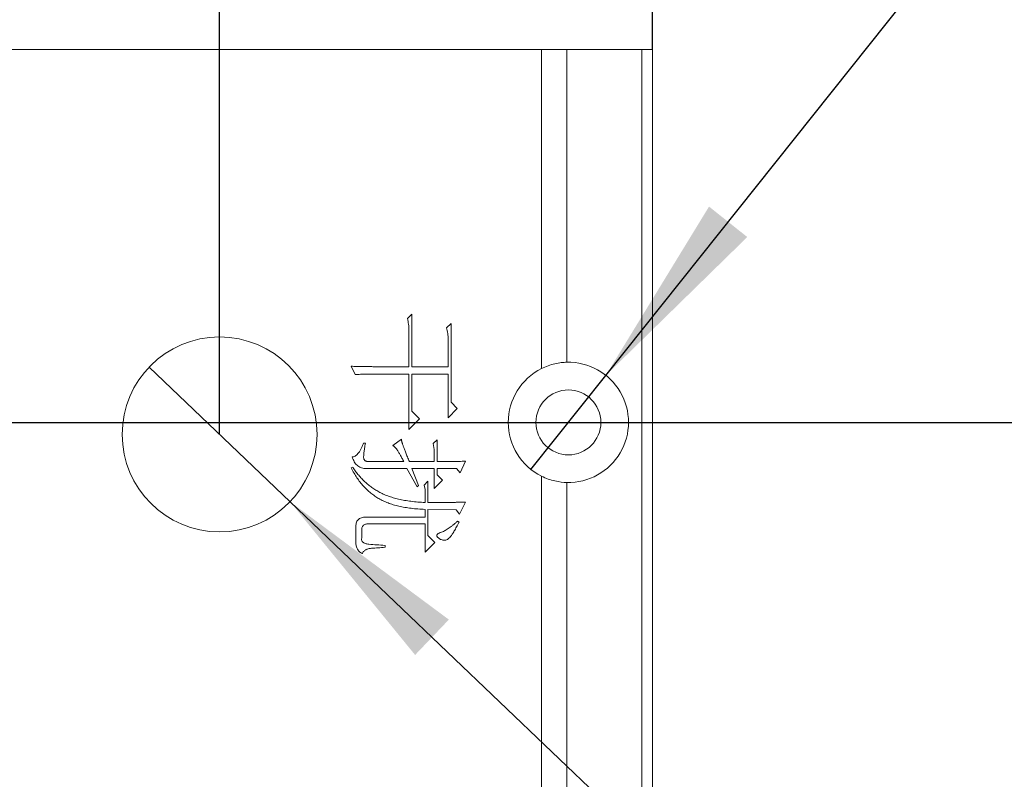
# Model space of a CAD drawing. Header units: millimetres. Extents: x -8 to 916, y -4 to 297.
# Tile 7 of 12: x 198 to 219, y 188 to 204. Entities that reach past the tile are written whole.
import ezdxf

# ---------------------------------------------------------------- set-up
doc = ezdxf.new("R2010")
doc.units = ezdxf.units.MM
doc.layers.add('10', color=7, linetype='Continuous')
doc.styles.add('SLDTEXTSTYLE0', font='TXT', dxfattribs={"width": 0.7, "bigfont": 'bigfont'})
doc.styles.add('SLDTEXTSTYLE1', font='TXT', dxfattribs={"width": 0.7})
doc.styles.add('SLDTEXTSTYLE4', font='TXT', dxfattribs={"width": 0.633333})
doc.styles.add('SLDTEXTSTYLE5', font='TXT', dxfattribs={"width": 0.642857})
doc.dimstyles.new('SLDDIMSTYLE0', dxfattribs={"dimtxt": 5, "dimasz": 4.08, "dimexe": 0, "dimexo": 0.0625, "dimgap": 1.25, "dimtad": 2, "dimlfac": 2, "dimrnd": 1e-09, "dimzin": 12, "dimdsep": 46, "dimtxsty": 'SLDTEXTSTYLE1', "dimsah": 1, "dimcen": 0.09, "dimadec": 0, "dimazin": 3, "dimtfac": 1, "dimtofl": 0, "dimtmove": 0, "dimatfit": 3, "dimfxl": 0, "dimfrac": 2, "dimtolj": 1, "dimtzin": 12, "dimarcsym": 0})
doc.dimstyles.new('SLDDIMSTYLE3', dxfattribs={"dimtxt": 5, "dimasz": 4.08, "dimexe": 0, "dimexo": 0.0625, "dimgap": 1.25, "dimtad": 0, "dimtih": 1, "dimtoh": 1, "dimlfac": 2, "dimrnd": 1e-09, "dimzin": 4, "dimdsep": 46, "dimtxsty": 'SLDTEXTSTYLE1', "dimblk1": 'NONE', "dimsah": 1, "dimcen": 0, "dimadec": 0, "dimazin": 1, "dimtfac": 1, "dimtmove": 0, "dimatfit": 3, "dimldrblk": 'NONE', "dimfxl": 0, "dimfrac": 2, "dimtolj": 1, "dimtzin": 12, "dimarcsym": 0})
doc.dimstyles.new('SLDDIMSTYLE5', dxfattribs={"dimtxt": 5, "dimasz": 4.08, "dimexe": 0, "dimexo": 0.0625, "dimgap": 1.25, "dimtad": 2, "dimlfac": 2, "dimrnd": 1e-09, "dimzin": 12, "dimdsep": 46, "dimtxsty": 'SLDTEXTSTYLE1', "dimsah": 1, "dimcen": 0.09, "dimadec": 0, "dimazin": 3, "dimtfac": 1, "dimtmove": 0, "dimatfit": 0, "dimfxl": 0, "dimfrac": 2, "dimtolj": 1, "dimtzin": 12, "dimarcsym": 0})
doc.dimstyles.new('SLDDIMSTYLE6', dxfattribs={"dimtxt": 5, "dimasz": 4.08, "dimexe": 0, "dimexo": 0.0625, "dimgap": 1.25, "dimtad": 0, "dimtih": 1, "dimtoh": 1, "dimlfac": 2, "dimrnd": 1e-09, "dimzin": 4, "dimdsep": 46, "dimtxsty": 'SLDTEXTSTYLE1', "dimblk1": 'NONE', "dimsah": 1, "dimcen": 0, "dimadec": 0, "dimazin": 1, "dimtfac": 1, "dimtmove": 0, "dimatfit": 3, "dimldrblk": 'NONE', "dimfxl": 0, "dimfrac": 2, "dimtolj": 1, "dimtzin": 12, "dimarcsym": 0})

# ---------------------------------------------------------------- blocks, each defined once
blk = doc.blocks.new('_D_3')
at = {"layer": '10'}
for p, q in [((196.097, 195.755), (253.597, 195.755)), ((251.597, 195.755), (251.597, 154.755)), ((196.097, 154.755), (253.597, 154.755))]:
    blk.add_line(p, q, dxfattribs=at)
for points in [[(251.597, 195.755), (251.089, 191.675), (252.105, 191.675)], [(251.597, 154.755), (252.105, 158.835), (251.089, 158.835)]]:
    blk.add_solid(points, dxfattribs=at)
at = {"layer": '10', "insert": (245.152, 172.761), "char_height": 5, "attachment_point": 1, "rotation": 90, "style": 'SLDTEXTSTYLE1'}
blk.add_mtext('82', dxfattribs=at)
blk = doc.blocks.new('_D_11')
at = {"layer": '10'}
for p, q in [((202.597, 195.505), (202.597, 210.467)), ((211.597, 203.505), (211.597, 210.467)), ((202.597, 208.467), (196.247, 208.467)), ((211.597, 208.467), (202.597, 208.467)), ((211.597, 208.467), (217.947, 208.467))]:
    blk.add_line(p, q, dxfattribs=at)
for points in [[(202.597, 208.467), (198.517, 208.975), (198.517, 207.959)], [(211.597, 208.467), (215.677, 207.959), (215.677, 208.975)]]:
    blk.add_solid(points, dxfattribs=at)
at = {"layer": '10', "insert": (205.197, 214.913), "char_height": 5, "attachment_point": 1, "style": 'SLDTEXTSTYLE1'}
blk.add_mtext('18', dxfattribs=at)
blk = doc.blocks.new('SW_SYMBOL_HOLE_SINK')
at = {"layer": '10', "color": 0}
for p, q in [((0, 875), (800, 75)), ((800, 75), (1600, 875))]:
    blk.add_line(p, q, dxfattribs=at)
blk = doc.blocks.new('SW_SYMBOL_HOLE_SPOT')
at = {"layer": '10', "color": 0}
for p, q in [((0, 875), (0, 75)), ((1600, 75), (1600, 875)), ((0, 75), (1600, 75))]:
    blk.add_line(p, q, dxfattribs=at)
blk = doc.blocks.new('SW_SYMBOL_HOLE_DEPTH')
at = {"layer": '10', "color": 0}
for p, q in [((0, 875), (800, 875)), ((400, 875), (400, 75)), ((100, 555), (400, 75)), ((700, 555), (400, 75))]:
    blk.add_line(p, q, dxfattribs=at)
blk = doc.blocks.new('_D_14')
at = {"layer": '10'}
for p, q in [((210.626, 196.732), (234.177, 226.29)), ((234.177, 226.29), (281.032, 226.29)), ((209.068, 194.777), (210.626, 196.732))]:
    blk.add_line(p, q, dxfattribs=at)
blk.add_solid([(210.626, 196.732), (213.566, 199.607), (212.771, 200.24)], dxfattribs=at)
at = {"layer": '10', "xscale": 0.006445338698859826, "yscale": 0.006445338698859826, "zscale": 0.006445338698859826}
for name, p in [('SW_SYMBOL_HOLE_SINK', (240.352, 220.176)), ('SW_SYMBOL_HOLE_SPOT', (238.651, 213.655)), ('SW_SYMBOL_HOLE_DEPTH', (261.618, 213.655))]:
    blk.add_blockref(name, p, dxfattribs=at)
at = {"layer": '10', "char_height": 5, "attachment_point": 1}
for s, insert, style in [('%%c', (244.522, 232.419), 'SLDTEXTSTYLE1'), ('4 x', (235.765, 232.398), 'SLDTEXTSTYLE4'), ('2.70 \\M+18AAE\\M+19153贯\\M+190FA', (252.275, 232.398), 'SLDTEXTSTYLE0'), ('%%c', (250.871, 225.898), 'SLDTEXTSTYLE1'), ('5 X 90°', (258.624, 225.878), 'SLDTEXTSTYLE5'), ('%%c', (249.17, 219.378), 'SLDTEXTSTYLE1'), ('3.35', (269.061, 219.357), 'SLDTEXTSTYLE1'), ('5', (256.923, 219.357), 'SLDTEXTSTYLE1')]:
    blk.add_mtext(s, dxfattribs=dict(at, insert=insert, style=style))
blk = doc.blocks.new('_NONE')
blk = doc.blocks.new('_D_15')
at = {"layer": '10'}
for p, q in [((201.133, 196.903), (204.061, 194.106)), ((204.061, 194.106), (216.094, 182.615)), ((216.094, 182.615), (243.254, 182.615))]:
    blk.add_line(p, q, dxfattribs=at)
blk.add_solid([(204.061, 194.106), (206.661, 190.921), (207.363, 191.656)], dxfattribs=at)
at = {"layer": '10', "char_height": 5, "attachment_point": 1}
for s, insert, style in [('贯\\M+190FA', (234.199, 187.501), 'SLDTEXTSTYLE0'), ('%%c', (217.682, 187.522), 'SLDTEXTSTYLE1'), ('8.10', (223.56, 187.501), 'SLDTEXTSTYLE1')]:
    blk.add_mtext(s, dxfattribs=dict(at, insert=insert, style=style))

msp = doc.modelspace()

# ---------------------------------------------------------------- linework, layer by layer
at = {"color": 7, "linetype": 'Continuous', "lineweight": 15}
for p, q in [((209.28632104, 203.5048182), (131.90764139, 203.5048182)), ((209.28632104, 196.87202909), (209.28632104, 203.5048182)), ((209.28632104, 203.5048182), (209.81665113, 203.5048182)), ((209.81665113, 203.5048182), (209.81665113, 197.00445018)), ((209.81665113, 203.5048182), (211.3773113, 203.5048182)), ((211.3773113, 147.0048182), (211.3773113, 203.5048182)), ((211.3773113, 203.5048182), (211.59698121, 203.5048182)), ((211.59698121, 203.5048182), (211.59698121, 147.0048182)), ((206.50157239, 197.91181735), (206.59259337, 198.00283832)), ((206.59259337, 198.00283832), (206.59259337, 196.91058661)), ((207.31664089, 197.71966195), (207.40766186, 197.81068293)), ((207.40766186, 197.81068293), (207.40766186, 196.17230536)), ((206.53191272, 196.91058661), (206.53191272, 197.66909475)), ((207.34698121, 196.91058661), (207.34698121, 197.47693935)), ((205.4130664, 196.74877154), (205.33328258, 196.92070005)), ((206.08242642, 196.91058661), (206.53191272, 196.91058661)), ((206.59259337, 196.91058661), (207.34698121, 196.91058661)), ((206.53191272, 196.75888499), (205.97267685, 196.75888499)), ((206.53191272, 195.60595262), (206.53191272, 196.75888499)), ((206.59259337, 196.75888499), (206.59259337, 195.99026341)), ((207.34698121, 196.75888499), (206.59259337, 196.75888499)), ((207.34698121, 195.84867522), (207.34698121, 196.75888499)), ((207.40766186, 196.17230536), (207.53876204, 196.04083062)), ((206.59259337, 195.99026341), (206.75440844, 195.82844834)), ((207.53876204, 196.04083062), (207.34698121, 195.84867522)), ((206.75440844, 195.82844834), (206.53191272, 195.60595262)), ((205.58686777, 195.32277625), (205.62769611, 195.32277625)), ((206.19629628, 195.27220904), (206.37908738, 195.40368379)), ((207.0390831, 195.31266281), (207.11999063, 195.39357034)), ((207.05930998, 195.19130151), (207.0390831, 195.31266281)), ((207.11999063, 195.39357034), (207.11999063, 194.93846546)), ((207.05930998, 194.93846546), (207.05930998, 195.19130151)), ((205.70897822, 194.93846546), (206.42965459, 194.93846546)), ((206.54165159, 194.93846546), (207.05930998, 194.93846546)), ((207.70657025, 194.94857891), (207.59532239, 194.7058563)), ((205.33328258, 194.80699072), (205.36362291, 194.82721761)), ((206.49070981, 194.79687728), (205.61758267, 194.79687728)), ((206.70384123, 194.41256649), (206.49070981, 194.79687728)), ((206.5922188, 194.79687728), (206.73455613, 194.44290682)), ((207.05930998, 194.79687728), (206.5922188, 194.79687728)), ((207.05930998, 194.38222617), (207.05930998, 194.79687728)), ((207.11999063, 194.79687728), (207.11999063, 194.66540254)), ((207.5245283, 194.79687728), (207.11999063, 194.79687728)), ((207.11999063, 194.66540254), (207.23123849, 194.55415468)), ((207.59532239, 194.7058563), (207.5245283, 194.79687728)), ((206.73455613, 194.44290682), (206.70384123, 194.41256649)), ((206.84730228, 194.45302026), (206.92820981, 194.53392779)), ((206.86752916, 194.36199928), (206.84730228, 194.45302026)), ((206.92820981, 194.53392779), (206.92820981, 194.08893636)), ((207.23123849, 194.55415468), (207.05930998, 194.38222617)), ((209.28632104, 155.87202909), (209.28632104, 194.63760731)), ((209.81665113, 194.50518622), (209.81665113, 156.00445018)), ((206.86752916, 194.08893636), (206.86752916, 194.36199928)), ((207.70657025, 194.0990498), (207.58520895, 193.84621375)), ((206.86752916, 193.7855331), (206.86752916, 193.94734817)), ((206.92820981, 193.94734817), (206.92820981, 193.40122231)), ((207.51441486, 193.93723473), (206.92820981, 193.94734817)), ((207.58520895, 193.84621375), (207.51441486, 193.93723473)), ((205.67414303, 193.7855331), (206.86752916, 193.7855331)), ((206.86752916, 193.64394492), (205.71384765, 193.64394492)), ((206.86752916, 193.05736529), (206.86752916, 193.64394492)), ((207.54475519, 193.70462557), (207.57509551, 193.68439868)), ((205.42917299, 193.28997445), (205.42917299, 193.59337771)), ((205.5505343, 193.52258362), (205.5505343, 193.35065511)), ((207.06979799, 193.25963413), (206.86752916, 193.05736529)), ((206.92820981, 193.40122231), (207.06979799, 193.25963413)), ((206.0359795, 193.19895348), (206.0359795, 193.15849971))]:
    msp.add_line(p, q, dxfattribs=at)
for centre, radius in [((202.59698121, 195.5048182), 2.025), ((209.84698121, 195.7548182), 0.675)]:
    msp.add_circle(centre, radius, dxfattribs=at)
for start, end in [(268.609634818, 91.390365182), (116.649289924, 243.350710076)]:
    msp.add_arc((209.84698121, 195.7548182), 1.25, start, end, dxfattribs=at)
for points, knots in [([(206.53191272, 197.66909475), (206.53155468, 197.69058174), (206.53084984, 197.73288188), (206.52525296, 197.79497954), (206.51553083, 197.85453439), (206.50618433, 197.89289078), (206.50157239, 197.91181735)], [0, 0, 0, 0, 0.262765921, 0.5172913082, 0.7618123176, 1, 1, 1, 1]), ([(207.34698121, 197.47693935), (207.34662318, 197.49842635), (207.34591833, 197.54072649), (207.34032145, 197.60282414), (207.33059933, 197.662379), (207.32125282, 197.70073539), (207.31664089, 197.71966195)], [0, 0, 0, 0, 0.262765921, 0.5172913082, 0.7618123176, 1, 1, 1, 1]), ([(205.33328258, 196.92070005), (205.36849283, 196.91997627), (205.43779012, 196.9185518), (205.54003812, 196.91601493), (205.63893499, 196.91480703), (205.73432148, 196.91315034), (205.82621734, 196.91200704), (205.91461876, 196.91142836), (205.99964403, 196.91038916), (206.05520723, 196.91052169), (206.08242642, 196.91058661)], [0, 0, 0, 0, 0.1410159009, 0.2775333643, 0.4095335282, 0.5370347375, 0.6595300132, 0.7775208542, 0.891012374, 1, 1, 1, 1]), ([(209.81665113, 197.00445018), (209.78047785, 197.00357222), (209.74129605, 197.00105984), (209.65732881, 196.99107042), (209.61201387, 196.98343683), (209.47448202, 196.95172999), (209.37778659, 196.91793009), (209.28632104, 196.87202909)], [0, 0, 0, 0, 0.25, 0.25, 0.5, 0.5, 1, 1, 1, 1]), ([(205.97267685, 196.75888499), (205.93921478, 196.75896215), (205.87516136, 196.75910986), (205.78339317, 196.75810617), (205.70036056, 196.75751404), (205.62594175, 196.75644492), (205.56039821, 196.75478914), (205.50344202, 196.75361233), (205.45538038, 196.75124883), (205.42617524, 196.749539), (205.4130664, 196.74877154)], [0, 0, 0, 0, 0.1793303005, 0.3432757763, 0.4918315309, 0.6243370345, 0.7421365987, 0.8432126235, 0.9296253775, 1, 1, 1, 1]), ([(205.35350947, 195.03959988), (205.36373015, 195.03971932), (205.38474714, 195.03996493), (205.41586879, 195.05300094), (205.44569289, 195.07521733), (205.47487432, 195.10681411), (205.5040409, 195.14715138), (205.53221984, 195.19730152), (205.56067077, 195.25646353), (205.57779212, 195.29980297), (205.58686777, 195.32277625)], [0, 0, 0, 0, 0.0784422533, 0.1613023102, 0.2553850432, 0.3646843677, 0.4925650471, 0.6396678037, 0.8089957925, 1, 1, 1, 1]), ([(205.62769611, 195.32277625), (205.62458384, 195.30417147), (205.61865391, 195.26872309), (205.61002332, 195.21800037), (205.60397313, 195.17208928), (205.59847925, 195.13105617), (205.59468908, 195.09495706), (205.59251161, 195.06359769), (205.59106007, 195.03723321), (205.59163136, 195.01528778), (205.59427561, 194.9967197), (205.60090748, 194.98107046), (205.61033898, 194.96724929), (205.62417209, 194.956979), (205.64045742, 194.94783163), (205.66071321, 194.94294277), (205.68371225, 194.93881879), (205.70021216, 194.93858805), (205.70897822, 194.93846546)], [0, 0, 0, 0, 0.1212175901, 0.2309603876, 0.3305845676, 0.4187564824, 0.4969945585, 0.5637613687, 0.620777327, 0.6665380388, 0.7047897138, 0.7404006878, 0.7749100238, 0.8108717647, 0.8499969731, 0.8941904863, 0.943785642, 1, 1, 1, 1]), ([(206.42965459, 194.93846546), (206.41602831, 194.96387066), (206.39037501, 195.01169936), (206.35272312, 195.07800629), (206.31817785, 195.13444655), (206.2874022, 195.18116082), (206.26022073, 195.21844804), (206.23632383, 195.24548684), (206.2163006, 195.264571), (206.20208453, 195.26999897), (206.19629628, 195.27220904)], [0, 0, 0, 0, 0.2098656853, 0.3951002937, 0.5550449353, 0.6914302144, 0.8025047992, 0.8900666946, 0.9552392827, 1, 1, 1, 1]), ([(206.37908738, 195.40368379), (206.37890226, 195.40106215), (206.37846996, 195.39494005), (206.37943508, 195.3842565), (206.38174655, 195.37087932), (206.38560026, 195.35464618), (206.39101716, 195.33562211), (206.39710067, 195.31347797), (206.40573645, 195.28883141), (206.41484526, 195.2611094), (206.42588555, 195.23070146), (206.43821244, 195.1973512), (206.45210241, 195.16120056), (206.46708153, 195.12207052), (206.48351178, 195.08022118), (206.5015891, 195.03556043), (206.52105182, 194.98798302), (206.5346424, 194.95531411), (206.54165159, 194.93846546)], [0, 0, 0, 0, 0.0159278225, 0.0371949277, 0.0648450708, 0.0982916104, 0.138359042, 0.184876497, 0.2375834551, 0.2967594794, 0.3619402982, 0.4338533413, 0.5125061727, 0.5969243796, 0.6880896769, 0.7853030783, 0.8892723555, 1, 1, 1, 1]), ([(205.61758267, 194.79687728), (205.601994, 194.79829688), (205.57165599, 194.80105966), (205.52855271, 194.8148678), (205.48896875, 194.83462449), (205.4537393, 194.86233204), (205.42225877, 194.89659902), (205.39496605, 194.93788453), (205.37162289, 194.98611166), (205.35973425, 195.02121834), (205.35350947, 195.03959988)], [0, 0, 0, 0, 0.12163099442, 0.23671313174, 0.35026786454, 0.46468608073, 0.58378924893, 0.71141179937, 0.84889784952, 1, 1, 1, 1]), ([(207.11999063, 194.93846546), (207.17392974, 194.9386225), (207.27844008, 194.93892677), (207.43014488, 194.94088371), (207.57175271, 194.94357885), (207.66274903, 194.94695368), (207.70657025, 194.94857891)], [0, 0, 0, 0, 0.2758077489, 0.5343944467, 0.7757776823, 1, 1, 1, 1]), ([(206.86752916, 193.94734817), (206.81805832, 193.94953551), (206.72159075, 193.95380081), (206.5810667, 193.96728042), (206.44865611, 193.98659613), (206.32439483, 194.01173999), (206.20800491, 194.04170224), (206.09974279, 194.07790469), (205.99984626, 194.12044322), (205.90693446, 194.1680618), (205.82071769, 194.22329494), (205.73885818, 194.28492666), (205.66063454, 194.35347581), (205.58713576, 194.43022099), (205.51710579, 194.5135409), (205.45144432, 194.60446731), (205.38930922, 194.70231673), (205.35219649, 194.77165406), (205.33328258, 194.80699072)], [0, 0, 0, 0, 0.0796640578, 0.1553439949, 0.2270233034, 0.2948663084, 0.3592328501, 0.4202824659, 0.4783409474, 0.533778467, 0.5880591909, 0.6428619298, 0.6985170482, 0.7552038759, 0.813668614, 0.8735006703, 0.9355316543, 1, 1, 1, 1]), ([(205.36362291, 194.82721761), (205.38085554, 194.80061275), (205.41513355, 194.74769213), (205.47306295, 194.67308857), (205.53465194, 194.60235762), (205.60060595, 194.53569781), (205.67070487, 194.47305815), (205.74523168, 194.41455701), (205.82434115, 194.3607443), (205.90747453, 194.30965742), (205.99785707, 194.26407512), (206.0964539, 194.22368189), (206.20372759, 194.18822983), (206.31973825, 194.1580353), (206.44434902, 194.13317081), (206.57760523, 194.1131293), (206.71955348, 194.09758523), (206.81730244, 194.091872), (206.86752916, 194.08893636)], [0, 0, 0, 0, 0.054281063, 0.1079722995, 0.1616362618, 0.214875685, 0.2685021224, 0.3225868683, 0.3770505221, 0.4323316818, 0.4896305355, 0.5502452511, 0.6147054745, 0.6830318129, 0.7554762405, 0.8322820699, 0.9138208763, 1, 1, 1, 1]), ([(209.28632104, 194.63760731), (209.33203561, 194.61466595), (209.37839494, 194.59490295), (209.47208747, 194.56132285), (209.51992808, 194.5474446), (209.65749377, 194.51568397), (209.74427827, 194.5069428), (209.81665113, 194.50518622)], [0, 0, 0, 0, 0.25, 0.25, 0.5, 0.5, 1, 1, 1, 1]), ([(206.92820981, 194.08893636), (206.97353324, 194.08885994), (207.06055997, 194.08871321), (207.18554071, 194.08971633), (207.29941236, 194.09031266), (207.4021727, 194.0913778), (207.49393772, 194.093056), (207.57473573, 194.09420771), (207.64439844, 194.09661503), (207.68709315, 194.09828704), (207.70657025, 194.0990498)], [0, 0, 0, 0, 0.17466107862, 0.33537139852, 0.48164720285, 0.61349294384, 0.7313928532, 0.83534123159, 0.92488354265, 1, 1, 1, 1]), ([(205.42917299, 193.59337771), (205.42976962, 193.60919181), (205.43090117, 193.63918429), (205.44259189, 193.68085151), (205.4621043, 193.71612515), (205.49009407, 193.74398549), (205.52531882, 193.76574489), (205.56869791, 193.77884773), (205.61905642, 193.78643204), (205.65500896, 193.78584534), (205.67414303, 193.7855331)], [0, 0, 0, 0, 0.13180557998, 0.24997799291, 0.35785079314, 0.4647718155, 0.57619505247, 0.7001870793, 0.84043842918, 1, 1, 1, 1]), ([(205.71384765, 193.64394492), (205.70110776, 193.64441673), (205.67716765, 193.64530334), (205.64349622, 193.64137306), (205.61486932, 193.63288399), (205.59091261, 193.62004368), (205.57248027, 193.6019228), (205.55932344, 193.57931946), (205.55189214, 193.55225296), (205.55100502, 193.53286904), (205.5505343, 193.52258362)], [0, 0, 0, 0, 0.1620477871, 0.3045114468, 0.4291351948, 0.5400778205, 0.6468000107, 0.7536049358, 0.8692587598, 1, 1, 1, 1]), ([(207.57509551, 193.68439868), (207.56620183, 193.66649455), (207.54913252, 193.63213183), (207.52300122, 193.58339465), (207.49885333, 193.53883057), (207.47587904, 193.49868995), (207.45479558, 193.4628075), (207.43481195, 193.43144366), (207.41622249, 193.40455352), (207.39416007, 193.3755114), (207.36768201, 193.34659472), (207.33472333, 193.32089466), (207.30067653, 193.30633255), (207.26676872, 193.30360492), (207.23532937, 193.30884967), (207.20589365, 193.31682104), (207.17891975, 193.32889801), (207.1555763, 193.34445006), (207.13638639, 193.36079978), (207.1220425, 193.37550266), (207.11241812, 193.38853673), (207.11064616, 193.39738322), (207.10987719, 193.40122231)], [0, 0, 0, 0, 0.0853062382, 0.1637250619, 0.235972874, 0.301598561, 0.3610862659, 0.4135576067, 0.4602638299, 0.5005473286, 0.5691551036, 0.6270195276, 0.6776795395, 0.7247611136, 0.7699724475, 0.8131539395, 0.854649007, 0.8954367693, 0.9324821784, 0.9618792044, 0.9834567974, 1, 1, 1, 1]), ([(207.21101161, 193.47201641), (207.22396621, 193.47743427), (207.25058212, 193.48856555), (207.2896726, 193.50959034), (207.33008406, 193.53318118), (207.37128015, 193.56066997), (207.4133436, 193.59176696), (207.45668014, 193.62598872), (207.50077419, 193.66374234), (207.52986725, 193.69078625), (207.54475519, 193.70462557)], [0, 0, 0, 0, 0.1029230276, 0.2114606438, 0.325159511, 0.4460461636, 0.5744304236, 0.7087137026, 0.8509386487, 1, 1, 1, 1]), ([(207.10987719, 193.40122231), (207.11012856, 193.40466437), (207.11063945, 193.41165987), (207.11633391, 193.42137692), (207.12426753, 193.43092321), (207.13575888, 193.43962678), (207.15000736, 193.44846726), (207.16743581, 193.45692256), (207.18825571, 193.4646025), (207.20312814, 193.46944796), (207.21101161, 193.47201641)], [0, 0, 0, 0, 0.0784976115, 0.1595355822, 0.2534337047, 0.3639233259, 0.4892162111, 0.6397018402, 0.8090157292, 1, 1, 1, 1]), ([(205.56064774, 193.02702497), (205.54943288, 193.03394935), (205.52743711, 193.04753019), (205.49888675, 193.07294366), (205.47478138, 193.10130563), (205.45604839, 193.13306189), (205.44192567, 193.16789744), (205.43268846, 193.20586086), (205.42820465, 193.24704253), (205.42884332, 193.2753581), (205.42917299, 193.28997445)], [0, 0, 0, 0, 0.1267742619, 0.2486430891, 0.3664614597, 0.4840462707, 0.6022079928, 0.7273626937, 0.8592660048, 1, 1, 1, 1]), ([(205.5505343, 193.35065511), (205.54932399, 193.34192702), (205.54703182, 193.32539703), (205.55092269, 193.30112237), (205.56085687, 193.27987626), (205.57707047, 193.26212241), (205.59890244, 193.24758574), (205.62671411, 193.23689461), (205.6598417, 193.22810232), (205.74006865, 193.21915295), (205.86594125, 193.20986668), (205.97903158, 193.20260844), (206.0359795, 193.19895348)], [0, 0, 0, 0, 0.0466969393, 0.0884385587, 0.1288738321, 0.1698301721, 0.2148116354, 0.2672694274, 0.3277244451, 0.3968141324, 0.6962589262, 1, 1, 1, 1]), ([(206.0359795, 193.15849971), (205.98879269, 193.15497047), (205.89441907, 193.14791198), (205.7885076, 193.14212644), (205.7194531, 193.13488931), (205.6882185, 193.12807147), (205.65958508, 193.1189171), (205.63408044, 193.10591325), (205.61101355, 193.09076561), (205.59119774, 193.07230009), (205.57402249, 193.05117043), (205.56515833, 193.03516794), (205.56064774, 193.02702497)], [0, 0, 0, 0, 0.2745834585, 0.549166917, 0.615582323, 0.6771192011, 0.7344011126, 0.7894871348, 0.8427414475, 0.8940169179, 0.9460697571, 1, 1, 1, 1])]:
    msp.add_open_spline(points, degree=3, knots=knots, dxfattribs=at)

# ---------------------------------------------------------------- dimensions: what is measured, and where the dimension line sits
at = {"layer": '10'}
for p1, p2, text, dimstyle, picture, middle in [((209.06802579, 194.77720455), (210.62593664, 196.73243186), '4 x <> 完全贯穿\\P{\\fGDT;w}%%c 5 X 90°\\P{\\fGDT;v}%%c 5 {\\fGDT;x} 3.35', 'SLDDIMSTYLE3', '_D_14', (258.3981082, 222.69264301)), ((201.13250407, 196.90336448), (204.06145836, 194.10627193), '<> 贯穿', 'SLDDIMSTYLE6', '_D_15', (230.46802588, 184.92768204))]:
    dim = msp.add_diameter_dim_2p(p1=p1, p2=p2, text=text, dimstyle=dimstyle, dxfattribs=at)
    dim.commit()
    dim.dimension.update_dxf_attribs({"geometry": picture, "text_midpoint": middle, "dimtype": 163})
dim = msp.add_linear_dim(base=(202.59698121, 208.46735772), p1=(211.59698121, 203.5048182), p2=(202.59698121, 195.5048182), dimstyle='SLDDIMSTYLE5', dxfattribs=at)
dim.commit()
dim.dimension.update_dxf_attribs({"geometry": '_D_11', "text_midpoint": (207.38785517, 208.46735772), "dimtype": 160})
dim = msp.add_linear_dim(base=(251.59698121, 154.7548182), p1=(196.09698121, 195.7548182), p2=(196.09698121, 154.7548182), angle=90, dimstyle='SLDDIMSTYLE0', dxfattribs=at)
dim.commit()
dim.dimension.update_dxf_attribs({"geometry": '_D_3', "text_midpoint": (251.59698121, 174.95187178), "dimtype": 160})

doc.saveas('drawing.dxf')
